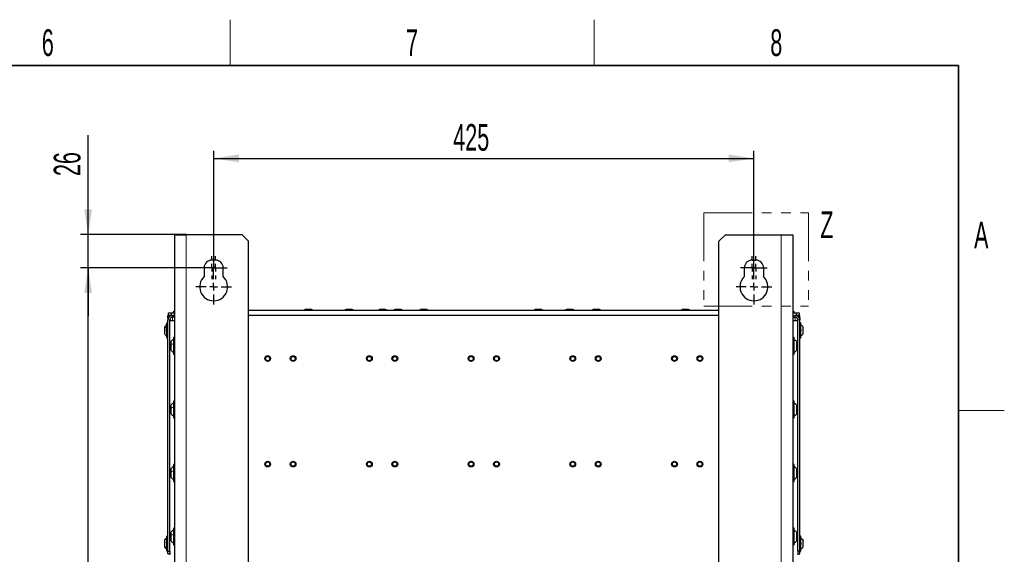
# Model space of a CAD drawing. Header units: millimetres. Extents: x 5 to 418, y 2 to 292.
# Tile 90 of 90: x 285 to 414, y 218 to 288. Entities that reach past the tile are written whole.
import ezdxf

# ---------------------------------------------------------------- set-up
doc = ezdxf.new("R2010")
doc.units = ezdxf.units.MM
doc.linetypes.add('PHANTOM', pattern=[12.7, 6.35, -1.27, 1.27, -1.27, 1.27, -1.27])
doc.layers.add('SLD-0', color=7, linetype='Continuous')
doc.styles.add('SLDTEXTSTYLE0', font='TXT', dxfattribs={"width": 0.605})
doc.dimstyles.new('SLDDIMSTYLE1', dxfattribs={"dimtxt": 3.5, "dimasz": 3.302, "dimexe": 0, "dimexo": 0.0625, "dimgap": 0.875, "dimtad": 1, "dimlfac": 6, "dimrnd": 1e-09, "dimzin": 12, "dimdsep": 46, "dimtxsty": 'SLDTEXTSTYLE0', "dimsah": 1, "dimcen": 0.09, "dimadec": 0, "dimazin": 3, "dimtfac": 1, "dimtofl": 0, "dimtmove": 0, "dimatfit": 3, "dimfxl": 1, "dimfrac": 2, "dimtolj": 1, "dimtzin": 12, "dimarcsym": 0})
doc.dimstyles.new('SLDDIMSTYLE3', dxfattribs={"dimtxt": 3.5, "dimasz": 3.302, "dimexe": 0, "dimexo": 0.0625, "dimgap": 0.875, "dimtad": 1, "dimlfac": 6, "dimrnd": 1e-09, "dimzin": 12, "dimdsep": 46, "dimtxsty": 'SLDTEXTSTYLE0', "dimsah": 1, "dimcen": 0.09, "dimadec": 0, "dimazin": 3, "dimtfac": 1, "dimtmove": 0, "dimatfit": 0, "dimfxl": 1, "dimfrac": 2, "dimtolj": 1, "dimtzin": 12, "dimarcsym": 0})

# ---------------------------------------------------------------- blocks, each defined once
blk = doc.blocks.new('_D_4')
at = {"layer": 'SLD-0', "color": 7}
for p, q in [((308.6, 255.97), (292.89, 255.97)), ((293.89, 101.81), (293.89, 255.97)), ((308.6, 101.81), (292.89, 101.81))]:
    blk.add_line(p, q, dxfattribs=at)
for points in [[(293.89, 255.97), (293.38, 252.67), (294.39, 252.67)], [(293.89, 101.81), (294.39, 105.11), (293.38, 105.11)]]:
    blk.add_solid(points, dxfattribs=at)
at = {"layer": 'SLD-0', "color": 7, "insert": (289.38, 174.88), "char_height": 3.5, "attachment_point": 1, "rotation": 90, "style": 'SLDTEXTSTYLE0'}
blk.add_mtext('925', dxfattribs=at)
blk = doc.blocks.new('_D_5')
at = {"layer": 'SLD-0', "color": 7}
for p, q in [((293.89, 260.31), (293.89, 273.34)), ((306.76, 260.31), (292.89, 260.31)), ((293.89, 255.97), (293.89, 260.31)), ((308.6, 255.97), (292.89, 255.97)), ((293.89, 255.97), (293.89, 249.62))]:
    blk.add_line(p, q, dxfattribs=at)
for points in [[(293.89, 260.31), (294.39, 263.61), (293.38, 263.61)], [(293.89, 255.97), (293.38, 252.67), (294.39, 252.67)]]:
    blk.add_solid(points, dxfattribs=at)
at = {"layer": 'SLD-0', "color": 7, "insert": (289.38, 267.99), "char_height": 3.5, "attachment_point": 1, "rotation": 90, "style": 'SLDTEXTSTYLE0'}
blk.add_mtext('26', dxfattribs=at)
blk = doc.blocks.new('_D_6')
at = {"layer": 'SLD-0', "color": 7}
for p, q in [((310.35, 255.81), (310.35, 271.31)), ((381.18, 255.81), (381.18, 271.31)), ((310.35, 270.31), (381.18, 270.31))]:
    blk.add_line(p, q, dxfattribs=at)
for points in [[(310.35, 270.31), (313.65, 269.8), (313.65, 270.82)], [(381.18, 270.31), (377.88, 270.82), (377.88, 269.8)]]:
    blk.add_solid(points, dxfattribs=at)
at = {"layer": 'SLD-0', "color": 7, "insert": (341.75, 274.82), "char_height": 3.5, "attachment_point": 1, "style": 'SLDTEXTSTYLE0'}
blk.add_mtext('425', dxfattribs=at)
blk = doc.blocks.new('SW_CENTERMARKSYMBOL_4')
at = {"layer": 'SLD-0', "color": 0}
for p, q in [((0, 1), (0, 2.33)), ((-1, 0), (-2.33, 0)), ((0, 0), (-0.5, 0)), ((0, 0), (0, 0.5)), ((0, 0), (0, -0.5)), ((0, 0), (0.5, 0)), ((1, 0), (2.33, 0)), ((0, -1), (0, -2.33))]:
    blk.add_line(p, q, dxfattribs=at)
blk = doc.blocks.new('SW_CENTERMARKSYMBOL_5')
at = {"layer": 'SLD-0', "color": 0}
for p, q in [((0, 1), (0, 1.5)), ((-1, 0), (-1.5, 0)), ((0, 0), (-0.5, 0)), ((0, 0), (0, 0.5)), ((0, 0), (0, -0.5)), ((0, 0), (0.5, 0)), ((1, 0), (1.5, 0)), ((0, -1), (0, -1.5))]:
    blk.add_line(p, q, dxfattribs=at)
blk = doc.blocks.new('SW_CENTERMARKSYMBOL_6')
at = {"layer": 'SLD-0', "color": 0}
for p, q in [((0, 1), (0, 1.5)), ((-1, 0), (-1.5, 0)), ((0, 0), (-0.5, 0)), ((0, 0), (0, 0.5)), ((0, 0), (0, -0.5)), ((0, 0), (0.5, 0)), ((1, 0), (1.5, 0)), ((0, -1), (0, -1.5))]:
    blk.add_line(p, q, dxfattribs=at)
blk = doc.blocks.new('SW_CENTERMARKSYMBOL_7')
at = {"layer": 'SLD-0', "color": 0}
for p, q in [((0, 1), (0, 1.5)), ((-1, 0), (-1.5, 0)), ((0, 0), (-0.5, 0)), ((0, 0), (0, 0.5)), ((0, 0), (0, -0.5)), ((0, 0), (0.5, 0)), ((1, 0), (1.5, 0)), ((0, -1), (0, -1.5))]:
    blk.add_line(p, q, dxfattribs=at)
blk = doc.blocks.new('SW_CENTERMARKSYMBOL_8')
at = {"layer": 'SLD-0', "color": 0}
for p, q in [((0, 1), (0, 1.5)), ((-1, 0), (-1.5, 0)), ((0, 0), (-0.5, 0)), ((0, 0), (0, 0.5)), ((0, 0), (0, -0.5)), ((0, 0), (0.5, 0)), ((1, 0), (1.5, 0)), ((0, -1), (0, -1.5))]:
    blk.add_line(p, q, dxfattribs=at)
blk = doc.blocks.new('SW_CENTERMARKSYMBOL_9')
at = {"layer": 'SLD-0', "color": 0}
for p, q in [((0, 1), (0, 2.33)), ((-1, 0), (-2.33, 0)), ((0, 0), (-0.5, 0)), ((0, 0), (0, 0.5)), ((0, 0), (0, -0.5)), ((0, 0), (0.5, 0)), ((1, 0), (2.33, 0)), ((0, -1), (0, -2.33))]:
    blk.add_line(p, q, dxfattribs=at)

msp = doc.modelspace()

# ---------------------------------------------------------------- linework, layer by layer
at = {"color": 7, "linetype": 'PHANTOM', "lineweight": 18}
for p, q in [((374.5894, 263.1711), (388.3432, 263.1711)), ((374.5894, 263.1711), (374.5894, 250.9269)), ((388.3432, 263.1711), (388.3432, 250.9269)), ((374.5894, 250.9269), (388.3432, 250.9269))]:
    msp.add_line(p, q, dxfattribs=at)
at = {"color": 7, "linetype": 'Continuous', "lineweight": 25}
for p, q in [((305.2626, 260.3071), (306.7626, 260.3071)), ((305.2626, 98.6404), (305.2626, 260.3071)), ((314.096, 260.3071), (306.7626, 260.3071)), ((314.9293, 259.4737), (314.096, 260.3071)), ((314.9293, 99.4737), (314.9293, 259.4737)), ((377.4293, 260.3071), (376.596, 259.4737)), ((376.596, 99.4737), (376.596, 259.4737)), ((377.4293, 260.3071), (384.7626, 260.3071)), ((384.7626, 260.3071), (386.2626, 260.3071)), ((386.2626, 260.3071), (386.2626, 98.6404)), ((310.596, 256.9737), (310.096, 256.9737)), ((380.9293, 256.9737), (381.4293, 256.9737)), ((309.096, 255.9737), (309.096, 254.8148)), ((311.596, 254.8148), (311.596, 255.9737)), ((379.9293, 254.8148), (379.9293, 255.9737)), ((382.4293, 255.9737), (382.4293, 254.8148)), ((322.1764, 250.3904), (322.3501, 250.5154)), ((323.1751, 250.5154), (322.3501, 250.5154)), ((323.3488, 250.3904), (323.1751, 250.5154)), ((327.5097, 250.3904), (327.6835, 250.5154)), ((328.5085, 250.5154), (327.6835, 250.5154)), ((328.6822, 250.3904), (328.5085, 250.5154)), ((331.8931, 250.3904), (332.0668, 250.5154)), ((332.8918, 250.5154), (332.0668, 250.5154)), ((333.0655, 250.3904), (332.8918, 250.5154)), ((334.1001, 250.5154), (333.9264, 250.3904)), ((333.9264, 250.3904), (334.1001, 250.5154)), ((334.1798, 250.5154), (334.1001, 250.5154)), ((334.9251, 250.5154), (334.1798, 250.5154)), ((335.0988, 250.3904), (334.9251, 250.5154)), ((335.0988, 250.3904), (334.9251, 250.5154)), ((337.3097, 250.3904), (337.4835, 250.5154)), ((338.3085, 250.5154), (337.4835, 250.5154)), ((338.4822, 250.3904), (338.3085, 250.5154)), ((352.3097, 250.3904), (352.4835, 250.5154)), ((353.3085, 250.5154), (352.4835, 250.5154)), ((353.4822, 250.3904), (353.3085, 250.5154)), ((356.6001, 250.5154), (356.4264, 250.3904)), ((356.4264, 250.3904), (356.6001, 250.5154)), ((356.6706, 250.5154), (356.6001, 250.5154)), ((357.4251, 250.5154), (356.6706, 250.5154)), ((357.5988, 250.3904), (357.4251, 250.5154)), ((357.5988, 250.3904), (357.4251, 250.5154)), ((359.9264, 250.3904), (360.1001, 250.5154)), ((360.9251, 250.5154), (360.1001, 250.5154)), ((361.0988, 250.3904), (360.9251, 250.5154)), ((371.5931, 250.3904), (371.7668, 250.5154)), ((372.5918, 250.5154), (371.7668, 250.5154)), ((372.7655, 250.3904), (372.5918, 250.5154)), ((304.346, 249.7237), (304.4293, 249.7237)), ((304.346, 249.3904), (304.346, 249.7237)), ((304.4022, 249.3904), (304.346, 249.3904)), ((304.346, 249.3904), (304.346, 249.1404)), ((304.346, 218.8071), (304.346, 249.1404)), ((304.4293, 249.7237), (304.4293, 250.0571)), ((304.4293, 250.0571), (304.7626, 250.0571)), ((304.7626, 249.7237), (304.4293, 249.7237)), ((304.596, 249.7237), (304.596, 249.6191)), ((304.596, 218.8071), (304.596, 249.1404)), ((304.7626, 250.0571), (304.7626, 249.7237)), ((304.7626, 250.0571), (305.2626, 250.0571)), ((304.7626, 249.7237), (305.2626, 249.7237)), ((305.2626, 249.7237), (304.9293, 249.7237)), ((305.2626, 249.4737), (304.9293, 249.4737)), ((305.2651, 250.2237), (305.1126, 250.2237)), ((314.9293, 250.3904), (376.596, 250.3904)), ((376.596, 249.7237), (314.9293, 249.7237)), ((386.4126, 250.2237), (386.2608, 250.2237)), ((386.2626, 250.0571), (386.7626, 250.0571)), ((386.2626, 249.7237), (386.596, 249.7237)), ((386.2626, 249.7237), (386.7626, 249.7237)), ((386.2626, 249.4737), (386.596, 249.4737)), ((386.7626, 249.7237), (386.7626, 250.0571)), ((386.7626, 250.0571), (387.096, 250.0571)), ((387.096, 249.7237), (386.7626, 249.7237)), ((386.9293, 249.7237), (386.9293, 249.6191)), ((386.9293, 218.8071), (386.9293, 249.1404)), ((387.096, 250.0571), (387.096, 249.7237)), ((387.1793, 249.7237), (387.096, 249.7237)), ((387.123, 249.3904), (387.1793, 249.3904)), ((387.1793, 249.3904), (387.1793, 249.7237)), ((387.1793, 249.3904), (387.1793, 249.1404)), ((387.1793, 218.8071), (387.1793, 249.1404)), ((303.8876, 248.1696), (303.8876, 247.9776)), ((303.8876, 247.9776), (303.8876, 247.3446)), ((304.1793, 248.6571), (304.1793, 248.2383)), ((304.1793, 248.2383), (304.1793, 246.8571)), ((304.596, 249.0571), (305.2626, 249.0571)), ((386.2626, 249.0571), (386.9293, 249.0571)), ((387.346, 246.8571), (387.346, 248.6571)), ((387.6376, 247.3446), (387.6376, 248.1696)), ((305.0626, 246.7571), (305.0626, 246.0381)), ((386.4626, 244.6904), (386.4626, 246.7571)), ((304.7126, 246.2371), (304.7126, 245.8799)), ((304.7126, 245.8799), (304.7126, 245.2104)), ((305.0626, 246.0381), (305.0626, 244.6904)), ((386.8126, 245.2104), (386.8126, 246.2371)), ((304.7126, 237.9037), (304.7126, 237.5466)), ((304.7126, 237.5466), (304.7126, 236.8771)), ((305.0626, 238.4237), (305.0626, 237.7047)), ((305.0626, 237.7047), (305.0626, 236.3571)), ((386.4626, 236.3571), (386.4626, 238.4237)), ((386.8126, 236.8771), (386.8126, 237.9037)), ((305.0626, 230.0904), (305.0626, 229.3714)), ((386.4626, 228.0237), (386.4626, 230.0904)), ((304.7126, 229.5704), (304.7126, 229.2132)), ((304.7126, 229.2132), (304.7126, 228.5437)), ((305.0626, 229.3714), (305.0626, 228.0237)), ((386.8126, 228.5437), (386.8126, 229.5704)), ((304.7126, 221.2371), (304.7126, 220.8799)), ((304.7126, 220.8799), (304.7126, 220.2104)), ((305.0626, 221.7571), (305.0626, 221.0381)), ((305.0626, 221.0381), (305.0626, 219.6904)), ((386.4626, 219.6904), (386.4626, 221.7571)), ((386.8126, 220.2104), (386.8126, 221.2371)), ((303.8876, 220.2196), (303.8876, 219.481)), ((303.8876, 219.481), (303.8876, 219.3946)), ((304.1793, 220.7071), (304.1793, 219.0956)), ((387.346, 218.9071), (387.346, 220.7071)), ((387.6376, 219.3946), (387.6376, 220.2196)), ((304.1793, 219.0956), (304.1793, 218.9071)), ((304.346, 218.8071), (304.596, 218.8071)), ((304.346, 218.4737), (304.346, 218.8071)), ((304.596, 218.4737), (304.346, 218.4737)), ((304.596, 218.8071), (304.596, 218.4737)), ((304.596, 218.3071), (304.596, 218.4737)), ((386.9293, 218.8071), (386.9293, 218.4737)), ((387.1793, 218.8071), (386.9293, 218.8071)), ((386.9293, 218.4737), (387.1793, 218.4737)), ((386.9293, 218.4737), (386.9293, 218.3071)), ((387.1793, 218.4737), (387.1793, 218.8071))]:
    msp.add_line(p, q, dxfattribs=at)
at = {"color": 7, "linetype": 'Continuous', "lineweight": 18}
for p, q in [((306.7626, 98.6404), (306.7626, 260.3071)), ((384.7626, 98.6404), (384.7626, 260.3071)), ((334.0397, 250.3904), (334.1798, 250.5154)), ((356.5266, 250.3904), (356.6706, 250.5154)), ((304.596, 249.1404), (304.346, 249.1404)), ((304.9293, 249.4737), (304.9293, 249.7237)), ((304.9293, 249.0571), (304.9293, 249.4737)), ((386.596, 249.4737), (386.596, 249.7237)), ((386.596, 249.0571), (386.596, 249.4737)), ((386.9293, 249.1404), (387.1793, 249.1404))]:
    msp.add_line(p, q, dxfattribs=at)
at = {"color": 7, "linetype": 'Continuous', "lineweight": 25}
for centre, radius in [((317.4293, 244.0571), 0.375), ((317.4293, 244.0571), 0.275), ((320.7626, 244.0571), 0.375), ((320.7626, 244.0571), 0.275), ((330.7626, 244.0571), 0.375), ((330.7626, 244.0571), 0.275), ((334.096, 244.0571), 0.375), ((334.096, 244.0571), 0.275), ((344.096, 244.0571), 0.375), ((344.096, 244.0571), 0.275), ((347.4293, 244.0571), 0.375), ((347.4293, 244.0571), 0.275), ((357.4293, 244.0571), 0.375), ((357.4293, 244.0571), 0.275), ((360.7626, 244.0571), 0.375), ((360.7626, 244.0571), 0.275), ((370.7626, 244.0571), 0.375), ((370.7626, 244.0571), 0.275), ((374.096, 244.0571), 0.375), ((374.096, 244.0571), 0.275), ((317.4293, 230.2237), 0.375), ((317.4293, 230.2237), 0.275), ((320.7626, 230.2237), 0.375), ((320.7626, 230.2237), 0.275), ((330.7626, 230.2237), 0.375), ((330.7626, 230.2237), 0.275), ((334.096, 230.2237), 0.375), ((334.096, 230.2237), 0.275), ((344.096, 230.2237), 0.375), ((344.096, 230.2237), 0.275), ((347.4293, 230.2237), 0.375), ((347.4293, 230.2237), 0.275), ((357.4293, 230.2237), 0.375), ((357.4293, 230.2237), 0.275), ((360.7626, 230.2237), 0.375), ((360.7626, 230.2237), 0.275), ((370.7626, 230.2237), 0.375), ((370.7626, 230.2237), 0.275), ((374.096, 230.2237), 0.375), ((374.096, 230.2237), 0.275)]:
    msp.add_circle(centre, radius, dxfattribs=at)
for centre, radius, start, end in [((310.096, 255.9737), 1, 90, 180), ((310.596, 255.9737), 1, 0, 90), ((380.9293, 255.9737), 1, 90, 180), ((381.4293, 255.9737), 1, 0, 90), ((310.346, 253.4737), 1.8333, 132.985886, 47.014114), ((381.1793, 253.4737), 1.8333, 132.985886, 47.014114), ((304.9293, 249.1404), 0.5833, 90, 180), ((304.9293, 249.1404), 0.3333, 90, 180), ((305.1126, 250.1404), 0.0833, 90, 270), ((386.4126, 250.1404), 0.0833, 270, 90), ((386.596, 249.1404), 0.5833, 0, 90), ((386.596, 249.1404), 0.3333, 0, 90), ((304.2626, 248.6571), 0.0833, 360, 180), ((387.2626, 248.6571), 0.0833, 0, 180), ((304.2626, 246.8571), 0.0833, 180, 0), ((305.1626, 246.7571), 0.1, 0, 180), ((386.3626, 246.7571), 0.1, 0, 180), ((387.2626, 246.8571), 0.0833, 180, 360), ((305.1626, 244.6904), 0.1, 180, 360), ((386.3626, 244.6904), 0.1, 180, 360), ((305.1626, 238.4237), 0.1, 0, 180), ((386.3626, 238.4237), 0.1, 0, 180), ((305.1626, 236.3571), 0.1, 180, 360), ((386.3626, 236.3571), 0.1, 180, 360), ((305.1626, 230.0904), 0.1, 0, 180), ((386.3626, 230.0904), 0.1, 0, 180), ((305.1626, 228.0237), 0.1, 180, 360), ((386.3626, 228.0237), 0.1, 180, 360), ((304.2626, 220.7071), 0.0833, 360, 180), ((305.1626, 221.7571), 0.1, 0, 180), ((386.3626, 221.7571), 0.1, 0, 180), ((387.2626, 220.7071), 0.0833, 0, 180), ((305.1626, 219.6904), 0.1, 180, 360), ((386.3626, 219.6904), 0.1, 180, 360), ((304.2626, 218.9071), 0.0833, 180, 0), ((387.2626, 218.9071), 0.0833, 180, 360)]:
    msp.add_arc(centre, radius, start, end, dxfattribs=at)
for points, knots in [([(304.1793, 248.4904), (304.1215, 248.4453), (304.0059, 248.355), (303.927, 248.2314), (303.8876, 248.1696)], [0, 0, 0, 0, 0.50000009, 1, 1, 1, 1]), ([(303.8876, 247.3446), (303.927, 247.2827), (304.0059, 247.1591), (304.1215, 247.0688), (304.1793, 247.0237)], [0, 0, 0, 0, 0.49999991, 1, 1, 1, 1]), ([(304.2078, 247.6713), (304.2039, 247.6735), (304.1961, 247.6779), (304.1869, 247.6937), (304.1808, 247.7155), (304.1786, 247.7416), (304.1807, 247.7682), (304.1868, 247.7912), (304.1961, 247.8087), (304.2039, 247.8143), (304.2078, 247.8171)], [0, 0, 0, 0, 0.1251933, 0.24943846, 0.37427938, 0.49902445, 0.62386859, 0.74936876, 0.87443044, 1, 1, 1, 1]), ([(305.0626, 246.5571), (304.9949, 246.514), (304.8595, 246.4278), (304.7616, 246.3006), (304.7126, 246.2371)], [0, 0, 0, 0, 0.5000001, 1, 1, 1, 1]), ([(387.3174, 247.83), (387.3213, 247.8275), (387.3291, 247.8225), (387.3383, 247.8059), (387.3444, 247.7836), (387.3467, 247.7573), (387.3445, 247.7308), (387.3384, 247.7083), (387.3292, 247.6916), (387.3214, 247.6866), (387.3174, 247.6841)], [0, 0, 0, 0, 0.12522174, 0.24948305, 0.37432565, 0.49906277, 0.6238964, 0.74938803, 0.87444058, 1, 1, 1, 1]), ([(304.7126, 245.2104), (304.7616, 245.1468), (304.8595, 245.0196), (304.9949, 244.9335), (305.0626, 244.8904)], [0, 0, 0, 0, 0.4999999, 1, 1, 1, 1]), ([(305.0626, 238.2237), (304.9949, 238.1806), (304.8595, 238.0945), (304.7616, 237.9673), (304.7126, 237.9037)], [0, 0, 0, 0, 0.5000001, 1, 1, 1, 1]), ([(304.7126, 236.8771), (304.7616, 236.8135), (304.8595, 236.6863), (304.9949, 236.6001), (305.0626, 236.5571)], [0, 0, 0, 0, 0.4999999, 1, 1, 1, 1]), ([(305.0626, 229.8904), (304.9949, 229.8473), (304.8595, 229.7612), (304.7616, 229.634), (304.7126, 229.5704)], [0, 0, 0, 0, 0.5000001, 1, 1, 1, 1]), ([(304.7126, 228.5437), (304.7616, 228.4801), (304.8595, 228.3529), (304.9949, 228.2668), (305.0626, 228.2237)], [0, 0, 0, 0, 0.4999999, 1, 1, 1, 1]), ([(305.0626, 221.5571), (304.9949, 221.514), (304.8595, 221.4278), (304.7616, 221.3006), (304.7126, 221.2371)], [0, 0, 0, 0, 0.5000001, 1, 1, 1, 1]), ([(304.1793, 220.5404), (304.1215, 220.4953), (304.0059, 220.405), (303.927, 220.2814), (303.8876, 220.2196)], [0, 0, 0, 0, 0.5, 1, 1, 1, 1]), ([(304.2078, 219.8596), (304.2039, 219.8647), (304.1961, 219.875), (304.1869, 219.8975), (304.1808, 219.9232), (304.1786, 219.9493), (304.1807, 219.972), (304.1868, 219.9879), (304.1961, 219.9962), (304.2039, 219.9952), (304.2078, 219.9947)], [0, 0, 0, 0, 0.12522067, 0.24948138, 0.37432391, 0.49906134, 0.62389537, 0.74938732, 0.87444029, 1, 1, 1, 1]), ([(304.7126, 220.2104), (304.7616, 220.1468), (304.8595, 220.0196), (304.9949, 219.9335), (305.0626, 219.8904)], [0, 0, 0, 0, 0.4999999, 1, 1, 1, 1]), ([(387.3174, 219.88), (387.3213, 219.8775), (387.3291, 219.8725), (387.3383, 219.8559), (387.3444, 219.8336), (387.3467, 219.8073), (387.3445, 219.7808), (387.3384, 219.7583), (387.3292, 219.7416), (387.3214, 219.7366), (387.3174, 219.7341)], [0, 0, 0, 0, 0.12522174, 0.24948305, 0.37432565, 0.49906277, 0.6238964, 0.74938803, 0.87444058, 1, 1, 1, 1]), ([(303.8876, 219.3946), (303.927, 219.3327), (304.0059, 219.2091), (304.1215, 219.1188), (304.1793, 219.0737)], [0, 0, 0, 0, 0.5, 1, 1, 1, 1])]:
    msp.add_open_spline(points, degree=3, knots=knots, dxfattribs=at)
at = {"color": 7, "linetype": 'Continuous', "lineweight": 18}
for points in [[(304.1793, 248.1492), (304.1215, 248.125), (304.0059, 248.0768), (303.927, 248.0107), (303.8876, 247.9776)], [(305.0626, 245.9772), (304.9949, 245.9641), (304.8595, 245.9379), (304.7616, 245.8992), (304.7126, 245.8799)], [(305.0626, 237.6439), (304.9949, 237.6308), (304.8595, 237.6046), (304.7616, 237.5659), (304.7126, 237.5466)], [(305.0626, 229.3106), (304.9949, 229.2975), (304.8595, 229.2713), (304.7616, 229.2326), (304.7126, 229.2132)], [(305.0626, 220.9772), (304.9949, 220.9641), (304.8595, 220.9379), (304.7616, 220.8992), (304.7126, 220.8799)], [(304.1793, 219.2274), (304.1215, 219.263), (304.0059, 219.3344), (303.927, 219.4321), (303.8876, 219.481)]]:
    msp.add_open_spline(points, degree=3, dxfattribs=at)
at = {"color": 7, "linetype": 'Continuous', "lineweight": 25}
for points in [[(387.346, 248.4904), (387.4038, 248.4453), (387.5194, 248.355), (387.5982, 248.2314), (387.6376, 248.1696)], [(386.4626, 246.5571), (386.5303, 246.514), (386.6658, 246.4278), (386.7637, 246.3006), (386.8126, 246.2371)], [(387.346, 247.0237), (387.4038, 247.0688), (387.5194, 247.1591), (387.5982, 247.2827), (387.6376, 247.3446)], [(386.4626, 244.8904), (386.5303, 244.9335), (386.6658, 245.0196), (386.7637, 245.1468), (386.8126, 245.2104)], [(386.4626, 238.2237), (386.5303, 238.1806), (386.6658, 238.0945), (386.7637, 237.9673), (386.8126, 237.9037)], [(386.4626, 236.5571), (386.5303, 236.6001), (386.6658, 236.6863), (386.7637, 236.8135), (386.8126, 236.8771)], [(386.4626, 229.8904), (386.5303, 229.8473), (386.6658, 229.7612), (386.7637, 229.634), (386.8126, 229.5704)], [(386.4626, 228.2237), (386.5303, 228.2668), (386.6658, 228.3529), (386.7637, 228.4801), (386.8126, 228.5437)], [(386.4626, 221.5571), (386.5303, 221.514), (386.6658, 221.4278), (386.7637, 221.3006), (386.8126, 221.2371)], [(386.4626, 219.8904), (386.5303, 219.9335), (386.6658, 220.0196), (386.7637, 220.1468), (386.8126, 220.2104)], [(387.346, 220.5404), (387.4038, 220.4953), (387.5194, 220.405), (387.5982, 220.2814), (387.6376, 220.2196)], [(387.346, 219.0737), (387.4038, 219.1188), (387.5194, 219.2091), (387.5982, 219.3327), (387.6376, 219.3946)]]:
    msp.add_open_spline(points, degree=3, dxfattribs=at)
at = {"layer": 'SLD-0', "lineweight": 18}
for p, q in [((312.5, 282.5), (312.5, 288.5)), ((360.25, 282.5), (360.25, 288.5)), ((408, 237.25), (414, 237.25))]:
    msp.add_line(p, q, dxfattribs=at)
at = {"layer": 'SLD-0', "lineweight": 35}
for p, q in [((408, 282.5), (26, 282.5)), ((408, 12), (408, 282.5))]:
    msp.add_line(p, q, dxfattribs=at)

# ---------------------------------------------------------------- block references
at = {"layer": 'SLD-0', "color": 7}
for name, p in [('SW_CENTERMARKSYMBOL_5', (310.096, 255.9737)), ('SW_CENTERMARKSYMBOL_6', (310.596, 255.9737)), ('SW_CENTERMARKSYMBOL_8', (380.9293, 255.9737)), ('SW_CENTERMARKSYMBOL_7', (381.4293, 255.9737)), ('SW_CENTERMARKSYMBOL_4', (310.346, 253.4737)), ('SW_CENTERMARKSYMBOL_9', (381.1793, 253.4737))]:
    msp.add_blockref(name, p, dxfattribs=at)

# ---------------------------------------------------------------- texts
at = {"color": 7, "linetype": 'PHANTOM', "lineweight": 18, "insert": (389.8751, 263.3526), "char_height": 3.5, "attachment_point": 1, "style": 'SLDTEXTSTYLE0'}
msp.add_mtext('Z', dxfattribs=at)
at = {"layer": 'SLD-0', "char_height": 3.5, "attachment_point": 2, "style": 'SLDTEXTSTYLE0'}
for s, insert in [('6', (288.6027, 287.243)), ('7', (336.3527, 287.243)), ('8', (384.1027, 287.243)), ('A', (410.9816, 262.0011))]:
    msp.add_mtext(s, dxfattribs=dict(at, insert=insert))

# ---------------------------------------------------------------- dimensions: what is measured, and where the dimension line sits
at = {"layer": 'SLD-0', "color": 7}
for base, p1, p2, dimstyle, picture, middle in [((293.887, 260.3071), (308.596, 255.9737), (306.7626, 260.3071), 'SLDDIMSTYLE3', '_D_5', (293.887, 270.6675)), ((293.887, 255.9737), (308.596, 101.8071), (308.596, 255.9737), 'SLDDIMSTYLE1', '_D_4', (293.887, 178.8904))]:
    dim = msp.add_linear_dim(base=base, p1=p1, p2=p2, angle=90, dimstyle=dimstyle, dxfattribs=at)
    dim.commit()
    dim.dimension.update_dxf_attribs({"geometry": picture, "text_midpoint": middle, "dimtype": 160})
dim = msp.add_linear_dim(base=(381.1793, 270.3071), p1=(310.346, 255.8071), p2=(381.1793, 255.8071), dimstyle='SLDDIMSTYLE1', dxfattribs=at)
dim.commit()
dim.dimension.update_dxf_attribs({"geometry": '_D_6', "text_midpoint": (345.7626, 270.3071), "dimtype": 160})

doc.saveas('drawing.dxf')
